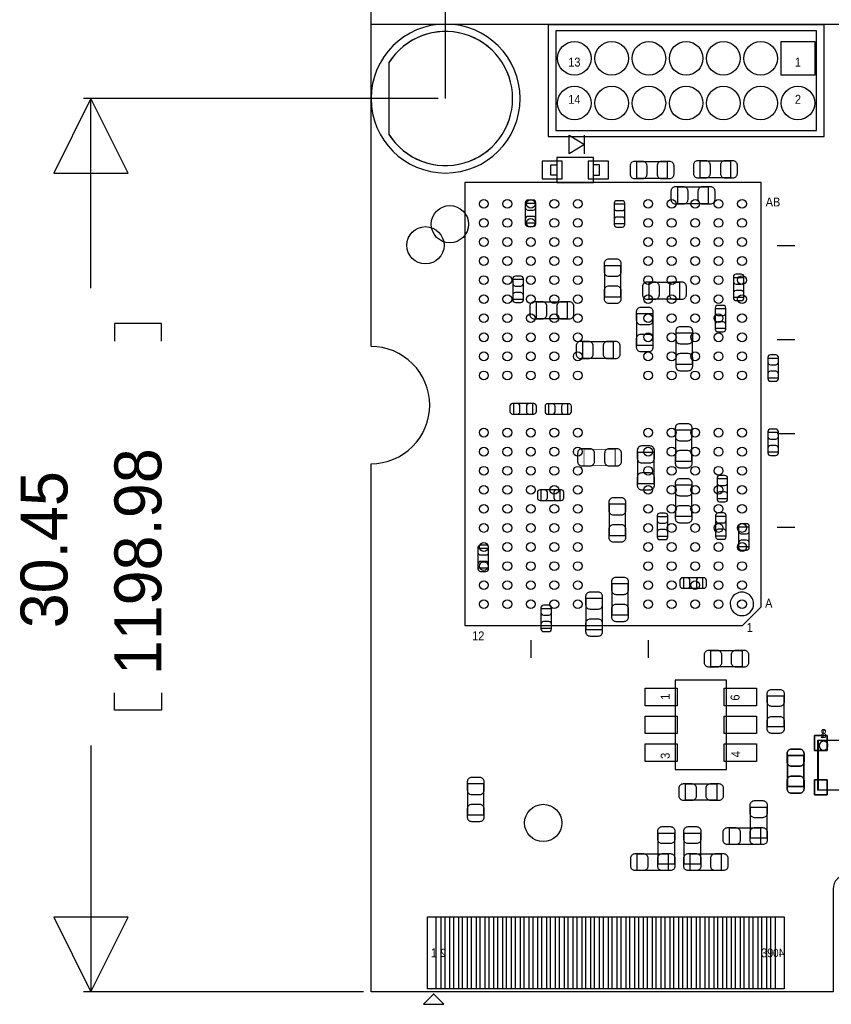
# Model space of a CAD drawing. Extents: x -4.8 to 86.5, y 33.6 to 84.1.
# Tile 1 of 11: x -4.8 to 22.9, y 33.6 to 67.1. Entities that reach past the tile are written whole.
import ezdxf
from ezdxf.enums import TextEntityAlignment as Align

# ---------------------------------------------------------------- set-up
doc = ezdxf.new("R2010")
doc.units = 0
for name, color, linetype in [('BG_DIMENSION', 1, 'CONTINUOUS'), ('BG_OUTLINE', 3, 'CONTINUOUS'), ('PG_ASSEMBLY_BOTTOM', 253, 'CONTINUOUS'), ('PG_ASSEMBLY_TOP', 33, 'CONTINUOUS'), ('PIN_BOTTOM', 211, 'CONTINUOUS'), ('PIN_TOP', 173, 'CONTINUOUS')]:
    doc.layers.add(name, color=color, linetype=linetype)

msp = doc.modelspace()

# ---------------------------------------------------------------- linework, layer by layer
at = {"layer": 'BG_DIMENSION'}
for points in [[(7.199884, 66.987928), (7.199884, 81.9658)], [(9.739376, 64.447928), (9.739376, 72.44588)], [(-1.07696, 61.907928), (-2.34696, 64.447928), (-3.61696, 61.907928), (-1.07696, 61.907928)], [(9.485376, 64.447928), (-2.60096, 64.447928)], [(-2.34696, 57.97677), (-2.34696, 64.447928)], [(0.05334, 56.17972), (0.05334, 56.77662), (-1.54686, 56.77662), (-1.54686, 56.17972)], [(0.05334, 44.19092), (0.05334, 43.59402), (-1.54686, 43.59402), (-1.54686, 44.19092)], [(-2.34696, 42.39387), (-2.34696, 33.993836)], [(-3.61696, 36.533836), (-2.34696, 33.993836), (-1.07696, 36.533836), (-3.61696, 36.533836)], [(6.946392, 33.993836), (-2.60096, 33.993836)]]:
    msp.add_lwpolyline(points, dxfattribs=at)
at = {"layer": 'BG_OUTLINE'}
msp.add_lwpolyline([(74.799952, 55.992776, 0.414214), (72.800972, 53.993796, 0.414214), (74.799952, 51.994816), (74.799952, 33.993836), (23.949152, 33.993836), (23.949152, 37.493956, 0.414214), (23.451312, 37.994336, 0.414214), (22.950932, 37.493956), (22.950932, 33.993836), (7.200392, 33.993836), (7.200392, 51.994816, 0.414214), (9.199372, 53.993796, 0.414214), (7.200392, 55.992776), (7.199884, 66.987928), (74.799952, 66.987928)], format="xyb", close=True, dxfattribs=at)
at = {"layer": 'PG_ASSEMBLY_BOTTOM'}
msp.add_lwpolyline([(12.279376, 64.447928, 1), (7.199376, 64.447928, 1)], format="xyb", close=True, dxfattribs=at)
for points in [[(14.48054, 62.55766), (14.48054, 62.87516), (13.94714, 62.55766), (13.94714, 63.19266), (14.48054, 62.87516), (14.48054, 63.19266)], [(13.535152, 61.834776), (13.331952, 61.834776), (13.331952, 62.185296), (13.535152, 62.185296)], [(13.535152, 61.584586), (14.784832, 61.584586), (14.784832, 62.435486), (13.535152, 62.435486), (13.535152, 61.584586)], [(14.784832, 61.834776), (14.988032, 61.834776), (14.988032, 62.185296), (14.784832, 62.185296)], [(16.246094, 62.289944), (16.246094, 61.730128), (17.30629, 61.730128), (17.30629, 62.289944), (16.246094, 62.289944)], [(19.46529, 61.755528), (19.46529, 62.315344), (18.405094, 62.315344), (18.405094, 61.755528), (19.46529, 61.755528)], [(17.643094, 61.426344), (17.643094, 60.866528), (18.70329, 60.866528), (18.70329, 61.426344), (17.643094, 61.426344)], [(12.455906, 60.20689), (12.816078, 60.20689), (12.816078, 60.866782), (12.455906, 60.866782), (12.455906, 60.20689)], [(15.48765, 60.185046), (15.847822, 60.185046), (15.847822, 60.844938), (15.48765, 60.844938), (15.48765, 60.185046)], [(15.716504, 58.74893), (15.156688, 58.74893), (15.156688, 57.688734), (15.716504, 57.688734), (15.716504, 58.74893)], [(12.03071, 57.612026), (12.390882, 57.612026), (12.390882, 58.271918), (12.03071, 58.271918), (12.03071, 57.612026)], [(17.72793, 57.614312), (17.72793, 58.174128), (16.667734, 58.174128), (16.667734, 57.614312), (17.72793, 57.614312)], [(19.54911, 57.678066), (19.909282, 57.678066), (19.909282, 58.337958), (19.54911, 58.337958), (19.54911, 57.678066)], [(13.89253, 56.946292), (13.89253, 57.506108), (12.832334, 57.506108), (12.832334, 56.946292), (13.89253, 56.946292)], [(16.80972, 57.104534), (16.249904, 57.104534), (16.249904, 56.044338), (16.80972, 56.044338), (16.80972, 57.104534)], [(19.290538, 57.275222), (18.930366, 57.275222), (18.930366, 56.61533), (19.290538, 56.61533), (19.290538, 57.275222)], [(18.15338, 56.449214), (17.593564, 56.449214), (17.593564, 55.389018), (18.15338, 55.389018), (18.15338, 56.449214)], [(15.468854, 55.591964), (15.468854, 56.15178), (14.408658, 56.15178), (14.408658, 55.591964), (15.468854, 55.591964)], [(20.72259, 54.929786), (21.082762, 54.929786), (21.082762, 55.589678), (20.72259, 55.589678), (20.72259, 54.929786)], [(12.055602, 54.049168), (12.055602, 53.688996), (12.715494, 53.688996), (12.715494, 54.049168), (12.055602, 54.049168)], [(13.24991, 54.042818), (13.24991, 53.682646), (13.909802, 53.682646), (13.909802, 54.042818), (13.24991, 54.042818)], [(18.13814, 53.142134), (17.578324, 53.142134), (17.578324, 52.081938), (18.13814, 52.081938), (18.13814, 53.142134)], [(21.082762, 53.058568), (20.72259, 53.058568), (20.72259, 52.398676), (21.082762, 52.398676), (21.082762, 53.058568)], [(16.285464, 51.322478), (16.84528, 51.322478), (16.84528, 52.382674), (16.285464, 52.382674), (16.285464, 51.322478)], [(18.991326, 50.81651), (19.351498, 50.81651), (19.351498, 51.476402), (18.991326, 51.476402), (18.991326, 50.81651)], [(12.989306, 51.105562), (12.989306, 50.74539), (13.649198, 50.74539), (13.649198, 51.105562), (12.989306, 51.105562)], [(17.578324, 50.204878), (18.13814, 50.204878), (18.13814, 51.265074), (17.578324, 51.265074), (17.578324, 50.204878)], [(15.875, 50.614834), (15.315184, 50.614834), (15.315184, 49.554638), (15.875, 49.554638), (15.875, 50.614834)], [(17.313402, 50.189638), (16.95323, 50.189638), (16.95323, 49.529746), (17.313402, 49.529746), (17.313402, 50.189638)], [(19.302222, 50.199798), (18.94205, 50.199798), (18.94205, 49.539906), (19.302222, 49.539906), (19.302222, 50.199798)], [(19.72945, 49.171606), (20.089622, 49.171606), (20.089622, 49.831498), (19.72945, 49.831498), (19.72945, 49.171606)], [(11.204702, 49.105058), (10.84453, 49.105058), (10.84453, 48.445166), (11.204702, 48.445166), (11.204702, 49.105058)], [(17.84985, 48.109378), (17.84985, 47.749206), (18.509742, 47.749206), (18.509742, 48.109378), (17.84985, 48.109378)], [(15.963138, 47.902368), (15.403322, 47.902368), (15.403322, 46.842172), (15.963138, 46.842172), (15.963138, 47.902368)], [(15.083282, 47.401226), (14.523466, 47.401226), (14.523466, 46.34103), (15.083282, 46.34103), (15.083282, 47.401226)], [(13.349478, 47.054262), (12.989306, 47.054262), (12.989306, 46.39437), (13.349478, 46.39437), (13.349478, 47.054262)], [(21.388324, 40.987218), (21.94814, 40.987218), (21.94814, 42.047414), (21.388324, 42.047414), (21.388324, 40.987218)], [(10.489184, 40.022018), (11.049, 40.022018), (11.049, 41.082214), (10.489184, 41.082214), (10.489184, 40.022018)]]:
    msp.add_lwpolyline(points, dxfattribs=at)
at = {"layer": 'PG_ASSEMBLY_BOTTOM', "const_width": 0.024892}
msp.add_lwpolyline([(15.519654, 51.931824), (15.519654, 52.49164), (14.459458, 52.49164), (14.459458, 51.931824), (15.519654, 51.931824)], dxfattribs=at)
at = {"layer": 'PG_ASSEMBLY_BOTTOM'}
msp.add_lwpolyline([(22.428962, 42.571416), (26.330402, 42.571416), (26.330402, 40.869616), (22.428962, 40.869616)], close=True, dxfattribs=at)
msp.add_lwpolyline([(22.773386, 42.382694, 1.000127), (22.474428, 42.38244, 0.999873), (22.773386, 42.382694)], format="xyb", dxfattribs=at)
at = {"layer": 'PG_ASSEMBLY_TOP'}
for points in [[(13.24102, 66.95948), (13.24102, 63.14948), (22.63902, 63.14948), (22.63902, 66.95948)], [(26.348182, 42.571416), (26.348182, 40.869616), (22.446742, 40.869616), (22.446742, 42.571416)], [(8.992108, 33.566354), (9.682226, 33.566354), (9.34212, 33.90646), (9.332214, 33.90646)]]:
    msp.add_lwpolyline(points, close=True, dxfattribs=at)
for points in [[(22.38502, 66.75628), (13.49502, 66.75628), (13.49502, 63.35268), (22.38502, 63.35268), (22.38502, 66.75628)], [(20.495006, 61.582554), (10.39495, 61.582554), (10.39495, 46.482254), (19.860006, 46.482254), (20.495006, 47.117254), (20.495006, 61.582554)], [(21.044916, 59.432444), (21.644864, 59.432444)], [(21.044916, 56.232298), (21.644864, 56.232298)], [(21.044916, 53.032406), (21.644864, 53.032406)], [(21.044916, 49.832514), (21.644864, 49.832514)], [(12.644882, 45.982128), (12.644882, 45.38218)], [(16.644874, 45.982128), (16.644874, 45.38218)], [(18.786094, 45.067728), (18.786094, 45.627544), (19.84629, 45.627544), (19.84629, 45.067728), (18.786094, 45.067728)], [(17.562322, 44.619164), (17.562322, 41.569132), (19.312382, 41.569132), (19.312382, 44.619164), (17.562322, 44.619164)], [(21.2725, 43.024044), (20.712684, 43.024044), (20.712684, 44.08424), (21.2725, 44.08424), (21.2725, 43.024044)], [(21.94814, 40.987218), (21.388324, 40.987218), (21.388324, 42.047414), (21.94814, 42.047414), (21.94814, 40.987218)], [(17.922494, 40.521128), (17.922494, 41.080944), (18.98269, 41.080944), (18.98269, 40.521128), (17.922494, 40.521128)], [(20.6883, 39.229538), (20.128484, 39.229538), (20.128484, 40.289734), (20.6883, 40.289734), (20.6883, 39.229538)], [(17.541494, 38.343332), (16.981678, 38.343332), (16.981678, 39.403528), (17.541494, 39.403528), (17.541494, 38.343332)], [(18.4277, 38.343332), (17.867884, 38.343332), (17.867884, 39.403528), (18.4277, 39.403528), (18.4277, 38.343332)], [(20.478496, 39.57955), (20.478496, 39.019734), (19.4183, 39.019734), (19.4183, 39.57955), (20.478496, 39.57955)], [(17.33169, 38.693344), (17.33169, 38.133528), (16.271494, 38.133528), (16.271494, 38.693344), (17.33169, 38.693344)], [(18.077688, 38.133528), (18.077688, 38.693344), (19.137884, 38.693344), (19.137884, 38.133528), (18.077688, 38.133528)], [(22.29993, 33.993836), (7.200392, 33.993836)]]:
    msp.add_lwpolyline(points, dxfattribs=at)
msp.add_lwpolyline([(20.23999, 47.2186, 1.000158), (19.43989, 47.218346, 0.999842), (20.23999, 47.2186)], format="xyb", dxfattribs=at)
at = {"layer": 'PIN_BOTTOM'}
for points in [[(12.025376, 64.447928, 0.753461), (7.801102, 65.659762), (7.801102, 63.236094, 0.753461)], [(16.176244, 61.719968), (16.456152, 61.719968, 0.414846), (16.606266, 61.870082), (16.606266, 62.14999, 0.414846), (16.456152, 62.300104), (16.176244, 62.300104, 0.414846), (16.02613, 62.14999), (16.02613, 61.870082, 0.414846)], [(17.37614, 62.300104), (17.096232, 62.300104, 0.414846), (16.946118, 62.14999), (16.946118, 61.870082, 0.414846), (17.096232, 61.719968), (17.37614, 61.719968, 0.414846), (17.526254, 61.870082), (17.526254, 62.14999, 0.414846)], [(18.335244, 61.745368), (18.615152, 61.745368, 0.414846), (18.765266, 61.895482), (18.765266, 62.17539, 0.414846), (18.615152, 62.325504), (18.335244, 62.325504, 0.414846), (18.18513, 62.17539), (18.18513, 61.895482, 0.414846)], [(19.53514, 62.325504), (19.255232, 62.325504, 0.414846), (19.105118, 62.17539), (19.105118, 61.895482, 0.414846), (19.255232, 61.745368), (19.53514, 61.745368, 0.414846), (19.685254, 61.895482), (19.685254, 62.17539, 0.414846)], [(17.573244, 60.856368), (17.853152, 60.856368, 0.414846), (18.003266, 61.006482), (18.003266, 61.28639, 0.414846), (17.853152, 61.436504), (17.573244, 61.436504, 0.414846), (17.42313, 61.28639), (17.42313, 61.006482, 0.414846)], [(18.77314, 61.436504), (18.493232, 61.436504, 0.414846), (18.343118, 61.28639), (18.343118, 61.006482, 0.414846), (18.493232, 60.856368), (18.77314, 60.856368, 0.414846), (18.923254, 61.006482), (18.923254, 61.28639, 0.414846)], [(12.455906, 60.896754), (12.455906, 60.736734, 0.413587), (12.546076, 60.646818), (12.725908, 60.646818, 0.413587), (12.816078, 60.736734), (12.816078, 60.896754, 0.413587), (12.725908, 60.98667), (12.546076, 60.98667, 0.413587)], [(15.48765, 60.87491), (15.48765, 60.71489, 0.413587), (15.57782, 60.624974), (15.757652, 60.624974, 0.413587), (15.847822, 60.71489), (15.847822, 60.87491, 0.413587), (15.757652, 60.964826), (15.57782, 60.964826, 0.413587)], [(12.816078, 60.176918), (12.816078, 60.336938, 0.413587), (12.725908, 60.426854), (12.546076, 60.426854, 0.413587), (12.455906, 60.336938), (12.455906, 60.176918, 0.413587), (12.546076, 60.087002), (12.725908, 60.087002, 0.413587)], [(15.847822, 60.155074), (15.847822, 60.315094, 0.413587), (15.757652, 60.40501), (15.57782, 60.40501, 0.413587), (15.48765, 60.315094), (15.48765, 60.155074, 0.413587), (15.57782, 60.065158), (15.757652, 60.065158, 0.413587)], [(15.146528, 58.81878), (15.146528, 58.538872, 0.414846), (15.296642, 58.388758), (15.57655, 58.388758, 0.414846), (15.726664, 58.538872), (15.726664, 58.81878, 0.414846), (15.57655, 58.968894), (15.296642, 58.968894, 0.414846)], [(19.54911, 58.36793), (19.54911, 58.20791, 0.413587), (19.63928, 58.117994), (19.819112, 58.117994, 0.413587), (19.909282, 58.20791), (19.909282, 58.36793, 0.413587), (19.819112, 58.457846), (19.63928, 58.457846, 0.413587)], [(12.03071, 58.30189), (12.03071, 58.14187, 0.413587), (12.12088, 58.051954), (12.300712, 58.051954, 0.413587), (12.390882, 58.14187), (12.390882, 58.30189, 0.413587), (12.300712, 58.391806), (12.12088, 58.391806, 0.413587)], [(16.597884, 57.604152), (16.877792, 57.604152, 0.414846), (17.027906, 57.754266), (17.027906, 58.034174, 0.414846), (16.877792, 58.184288), (16.597884, 58.184288, 0.414846), (16.44777, 58.034174), (16.44777, 57.754266, 0.414846)], [(17.79778, 58.184288), (17.517872, 58.184288, 0.414846), (17.367758, 58.034174), (17.367758, 57.754266, 0.414846), (17.517872, 57.604152), (17.79778, 57.604152, 0.414846), (17.947894, 57.754266), (17.947894, 58.034174, 0.414846)], [(12.390882, 57.582054), (12.390882, 57.742074, 0.413587), (12.300712, 57.83199), (12.12088, 57.83199, 0.413587), (12.03071, 57.742074), (12.03071, 57.582054, 0.413587), (12.12088, 57.492138), (12.300712, 57.492138, 0.413587)], [(15.726664, 57.618884), (15.726664, 57.898792, 0.414846), (15.57655, 58.048906), (15.296642, 58.048906, 0.414846), (15.146528, 57.898792), (15.146528, 57.618884, 0.414846), (15.296642, 57.46877), (15.57655, 57.46877, 0.414846)], [(19.909282, 57.648094), (19.909282, 57.808114, 0.413587), (19.819112, 57.89803), (19.63928, 57.89803, 0.413587), (19.54911, 57.808114), (19.54911, 57.648094, 0.413587), (19.63928, 57.558178), (19.819112, 57.558178, 0.413587)], [(12.762484, 56.936132), (13.042392, 56.936132, 0.414846), (13.192506, 57.086246), (13.192506, 57.366154, 0.414846), (13.042392, 57.516268), (12.762484, 57.516268, 0.414846), (12.61237, 57.366154), (12.61237, 57.086246, 0.414846)], [(13.96238, 57.516268), (13.682472, 57.516268, 0.414846), (13.532358, 57.366154), (13.532358, 57.086246, 0.414846), (13.682472, 56.936132), (13.96238, 56.936132, 0.414846), (14.112494, 57.086246), (14.112494, 57.366154, 0.414846)], [(16.239744, 57.174384), (16.239744, 56.894476, 0.414846), (16.389858, 56.744362), (16.669766, 56.744362, 0.414846), (16.81988, 56.894476), (16.81988, 57.174384, 0.414846), (16.669766, 57.324498), (16.389858, 57.324498, 0.414846)], [(18.930366, 57.305194), (18.930366, 57.145174, 0.413587), (19.020536, 57.055258), (19.200368, 57.055258, 0.413587), (19.290538, 57.145174), (19.290538, 57.305194, 0.413587), (19.200368, 57.39511), (19.020536, 57.39511, 0.413587)], [(19.290538, 56.585358), (19.290538, 56.745378, 0.413587), (19.200368, 56.835294), (19.020536, 56.835294, 0.413587), (18.930366, 56.745378), (18.930366, 56.585358, 0.413587), (19.020536, 56.495442), (19.200368, 56.495442, 0.413587)], [(16.81988, 55.974488), (16.81988, 56.254396, 0.414846), (16.669766, 56.40451), (16.389858, 56.40451, 0.414846), (16.239744, 56.254396), (16.239744, 55.974488, 0.414846), (16.389858, 55.824374), (16.669766, 55.824374, 0.414846)], [(17.583404, 56.519064), (17.583404, 56.239156, 0.414846), (17.733518, 56.089042), (18.013426, 56.089042, 0.414846), (18.16354, 56.239156), (18.16354, 56.519064, 0.414846), (18.013426, 56.669178), (17.733518, 56.669178, 0.414846)], [(14.338808, 55.581804), (14.618716, 55.581804, 0.414846), (14.76883, 55.731918), (14.76883, 56.011826, 0.414846), (14.618716, 56.16194), (14.338808, 56.16194, 0.414846), (14.188694, 56.011826), (14.188694, 55.731918, 0.414846)], [(15.538704, 56.16194), (15.258796, 56.16194, 0.414846), (15.108682, 56.011826), (15.108682, 55.731918, 0.414846), (15.258796, 55.581804), (15.538704, 55.581804, 0.414846), (15.688818, 55.731918), (15.688818, 56.011826, 0.414846)], [(18.16354, 55.319168), (18.16354, 55.599076, 0.414846), (18.013426, 55.74919), (17.733518, 55.74919, 0.414846), (17.583404, 55.599076), (17.583404, 55.319168, 0.414846), (17.733518, 55.169054), (18.013426, 55.169054, 0.414846)], [(20.72259, 55.61965), (20.72259, 55.45963, 0.413587), (20.81276, 55.369714), (20.992592, 55.369714, 0.413587), (21.082762, 55.45963), (21.082762, 55.61965, 0.413587), (20.992592, 55.709566), (20.81276, 55.709566, 0.413587)], [(21.082762, 54.899814), (21.082762, 55.059834, 0.413587), (20.992592, 55.14975), (20.81276, 55.14975, 0.413587), (20.72259, 55.059834), (20.72259, 54.899814, 0.413587), (20.81276, 54.809898), (20.992592, 54.809898, 0.413587)], [(12.02563, 53.688996), (12.18565, 53.688996, 0.413587), (12.275566, 53.779166), (12.275566, 53.958998, 0.413587), (12.18565, 54.049168), (12.02563, 54.049168, 0.413587), (11.935714, 53.958998), (11.935714, 53.779166, 0.413587)], [(12.745466, 54.049168), (12.585446, 54.049168, 0.413587), (12.49553, 53.958998), (12.49553, 53.779166, 0.413587), (12.585446, 53.688996), (12.745466, 53.688996, 0.413587), (12.835382, 53.779166), (12.835382, 53.958998, 0.413587)], [(13.219938, 53.682646), (13.379958, 53.682646, 0.413587), (13.469874, 53.772816), (13.469874, 53.952648, 0.413587), (13.379958, 54.042818), (13.219938, 54.042818, 0.413587), (13.130022, 53.952648), (13.130022, 53.772816, 0.413587)], [(13.939774, 54.042818), (13.779754, 54.042818, 0.413587), (13.689838, 53.952648), (13.689838, 53.772816, 0.413587), (13.779754, 53.682646), (13.939774, 53.682646, 0.413587), (14.02969, 53.772816), (14.02969, 53.952648, 0.413587)], [(17.568164, 53.211984), (17.568164, 52.932076, 0.414846), (17.718278, 52.781962), (17.998186, 52.781962, 0.414846), (18.1483, 52.932076), (18.1483, 53.211984, 0.414846), (17.998186, 53.362098), (17.718278, 53.362098, 0.414846)], [(20.72259, 53.08854), (20.72259, 52.92852, 0.413587), (20.81276, 52.838604), (20.992592, 52.838604, 0.413587), (21.082762, 52.92852), (21.082762, 53.08854, 0.413587), (20.992592, 53.178456), (20.81276, 53.178456, 0.413587)], [(14.389608, 51.921664), (14.669516, 51.921664, 0.414846), (14.81963, 52.071778), (14.81963, 52.351686, 0.414846), (14.669516, 52.5018), (14.389608, 52.5018, 0.414846), (14.239494, 52.351686), (14.239494, 52.071778, 0.414846)], [(15.589504, 52.5018), (15.309596, 52.5018, 0.414846), (15.159482, 52.351686), (15.159482, 52.071778, 0.414846), (15.309596, 51.921664), (15.589504, 51.921664, 0.414846), (15.739618, 52.071778), (15.739618, 52.351686, 0.414846)], [(16.275304, 52.452524), (16.275304, 52.172616, 0.414846), (16.425418, 52.022502), (16.705326, 52.022502, 0.414846), (16.85544, 52.172616), (16.85544, 52.452524, 0.414846), (16.705326, 52.602638), (16.425418, 52.602638, 0.414846)], [(18.1483, 52.012088), (18.1483, 52.291996, 0.414846), (17.998186, 52.44211), (17.718278, 52.44211, 0.414846), (17.568164, 52.291996), (17.568164, 52.012088, 0.414846), (17.718278, 51.861974), (17.998186, 51.861974, 0.414846)], [(21.082762, 52.368704), (21.082762, 52.528724, 0.413587), (20.992592, 52.61864), (20.81276, 52.61864, 0.413587), (20.72259, 52.528724), (20.72259, 52.368704, 0.413587), (20.81276, 52.278788), (20.992592, 52.278788, 0.413587)], [(16.85544, 51.252628), (16.85544, 51.532536, 0.414846), (16.705326, 51.68265), (16.425418, 51.68265, 0.414846), (16.275304, 51.532536), (16.275304, 51.252628, 0.414846), (16.425418, 51.102514), (16.705326, 51.102514, 0.414846)], [(17.568164, 51.334924), (17.568164, 51.055016, 0.414846), (17.718278, 50.904902), (17.998186, 50.904902, 0.414846), (18.1483, 51.055016), (18.1483, 51.334924, 0.414846), (17.998186, 51.485038), (17.718278, 51.485038, 0.414846)], [(18.991326, 51.506374), (18.991326, 51.346354, 0.413587), (19.081496, 51.256438), (19.261328, 51.256438, 0.413587), (19.351498, 51.346354), (19.351498, 51.506374, 0.413587), (19.261328, 51.59629), (19.081496, 51.59629, 0.413587)], [(12.959334, 50.74539), (13.119354, 50.74539, 0.413587), (13.20927, 50.83556), (13.20927, 51.015392, 0.413587), (13.119354, 51.105562), (12.959334, 51.105562, 0.413587), (12.869418, 51.015392), (12.869418, 50.83556, 0.413587)], [(13.67917, 51.105562), (13.51915, 51.105562, 0.413587), (13.429234, 51.015392), (13.429234, 50.83556, 0.413587), (13.51915, 50.74539), (13.67917, 50.74539, 0.413587), (13.769086, 50.83556), (13.769086, 51.015392, 0.413587)], [(19.351498, 50.786538), (19.351498, 50.946558, 0.413587), (19.261328, 51.036474), (19.081496, 51.036474, 0.413587), (18.991326, 50.946558), (18.991326, 50.786538, 0.413587), (19.081496, 50.696622), (19.261328, 50.696622, 0.413587)], [(15.305024, 50.684684), (15.305024, 50.404776, 0.414846), (15.455138, 50.254662), (15.735046, 50.254662, 0.414846), (15.88516, 50.404776), (15.88516, 50.684684, 0.414846), (15.735046, 50.834798), (15.455138, 50.834798, 0.414846)], [(18.1483, 50.135028), (18.1483, 50.414936, 0.414846), (17.998186, 50.56505), (17.718278, 50.56505, 0.414846), (17.568164, 50.414936), (17.568164, 50.135028, 0.414846), (17.718278, 49.984914), (17.998186, 49.984914, 0.414846)], [(16.95323, 50.21961), (16.95323, 50.05959, 0.413587), (17.0434, 49.969674), (17.223232, 49.969674, 0.413587), (17.313402, 50.05959), (17.313402, 50.21961, 0.413587), (17.223232, 50.309526), (17.0434, 50.309526, 0.413587)], [(18.94205, 50.22977), (18.94205, 50.06975, 0.413587), (19.03222, 49.979834), (19.212052, 49.979834, 0.413587), (19.302222, 50.06975), (19.302222, 50.22977, 0.413587), (19.212052, 50.319686), (19.03222, 50.319686, 0.413587)], [(15.88516, 49.484788), (15.88516, 49.764696, 0.414846), (15.735046, 49.91481), (15.455138, 49.91481, 0.414846), (15.305024, 49.764696), (15.305024, 49.484788, 0.414846), (15.455138, 49.334674), (15.735046, 49.334674, 0.414846)], [(17.313402, 49.499774), (17.313402, 49.659794, 0.413587), (17.223232, 49.74971), (17.0434, 49.74971, 0.413587), (16.95323, 49.659794), (16.95323, 49.499774, 0.413587), (17.0434, 49.409858), (17.223232, 49.409858, 0.413587)], [(19.302222, 49.509934), (19.302222, 49.669954, 0.413587), (19.212052, 49.75987), (19.03222, 49.75987, 0.413587), (18.94205, 49.669954), (18.94205, 49.509934, 0.413587), (19.03222, 49.420018), (19.212052, 49.420018, 0.413587)], [(19.72945, 49.86147), (19.72945, 49.70145, 0.413587), (19.81962, 49.611534), (19.999452, 49.611534, 0.413587), (20.089622, 49.70145), (20.089622, 49.86147, 0.413587), (19.999452, 49.951386), (19.81962, 49.951386, 0.413587)], [(20.089622, 49.141634), (20.089622, 49.301654, 0.413587), (19.999452, 49.39157), (19.81962, 49.39157, 0.413587), (19.72945, 49.301654), (19.72945, 49.141634, 0.413587), (19.81962, 49.051718), (19.999452, 49.051718, 0.413587)], [(10.84453, 49.13503), (10.84453, 48.97501, 0.413587), (10.9347, 48.885094), (11.114532, 48.885094, 0.413587), (11.204702, 48.97501), (11.204702, 49.13503, 0.413587), (11.114532, 49.224946), (10.9347, 49.224946, 0.413587)], [(11.204702, 48.415194), (11.204702, 48.575214, 0.413587), (11.114532, 48.66513), (10.9347, 48.66513, 0.413587), (10.84453, 48.575214), (10.84453, 48.415194, 0.413587), (10.9347, 48.325278), (11.114532, 48.325278, 0.413587)], [(15.393162, 47.972218), (15.393162, 47.69231, 0.414846), (15.543276, 47.542196), (15.823184, 47.542196, 0.414846), (15.973298, 47.69231), (15.973298, 47.972218, 0.414846), (15.823184, 48.122332), (15.543276, 48.122332, 0.414846)], [(17.819878, 47.749206), (17.979898, 47.749206, 0.413587), (18.069814, 47.839376), (18.069814, 48.019208, 0.413587), (17.979898, 48.109378), (17.819878, 48.109378, 0.413587), (17.729962, 48.019208), (17.729962, 47.839376, 0.413587)], [(18.539714, 48.109378), (18.379694, 48.109378, 0.413587), (18.289778, 48.019208), (18.289778, 47.839376, 0.413587), (18.379694, 47.749206), (18.539714, 47.749206, 0.413587), (18.62963, 47.839376), (18.62963, 48.019208, 0.413587)], [(14.513306, 47.471076), (14.513306, 47.191168, 0.414846), (14.66342, 47.041054), (14.943328, 47.041054, 0.414846), (15.093442, 47.191168), (15.093442, 47.471076, 0.414846), (14.943328, 47.62119), (14.66342, 47.62119, 0.414846)], [(12.989306, 47.084234), (12.989306, 46.924214, 0.413587), (13.079476, 46.834298), (13.259308, 46.834298, 0.413587), (13.349478, 46.924214), (13.349478, 47.084234, 0.413587), (13.259308, 47.17415), (13.079476, 47.17415, 0.413587)], [(15.973298, 46.772322), (15.973298, 47.05223, 0.414846), (15.823184, 47.202344), (15.543276, 47.202344, 0.414846), (15.393162, 47.05223), (15.393162, 46.772322, 0.414846), (15.543276, 46.622208), (15.823184, 46.622208, 0.414846)], [(15.093442, 46.27118), (15.093442, 46.551088, 0.414846), (14.943328, 46.701202), (14.66342, 46.701202, 0.414846), (14.513306, 46.551088), (14.513306, 46.27118, 0.414846), (14.66342, 46.121066), (14.943328, 46.121066, 0.414846)], [(13.349478, 46.364398), (13.349478, 46.524418, 0.413587), (13.259308, 46.614334), (13.079476, 46.614334, 0.413587), (12.989306, 46.524418), (12.989306, 46.364398, 0.413587), (13.079476, 46.274482), (13.259308, 46.274482, 0.413587)], [(21.378164, 42.117264), (21.378164, 41.837356, 0.414846), (21.528278, 41.687242), (21.808186, 41.687242, 0.414846), (21.9583, 41.837356), (21.9583, 42.117264, 0.414846), (21.808186, 42.267378), (21.528278, 42.267378, 0.414846)], [(10.479024, 41.152064), (10.479024, 40.872156, 0.414846), (10.629138, 40.722042), (10.909046, 40.722042, 0.414846), (11.05916, 40.872156), (11.05916, 41.152064, 0.414846), (10.909046, 41.302178), (10.629138, 41.302178, 0.414846)], [(21.9583, 40.917368), (21.9583, 41.197276, 0.414846), (21.808186, 41.34739), (21.528278, 41.34739, 0.414846), (21.378164, 41.197276), (21.378164, 40.917368, 0.414846), (21.528278, 40.767254), (21.808186, 40.767254, 0.414846)], [(11.05916, 39.952168), (11.05916, 40.232076, 0.414846), (10.909046, 40.38219), (10.629138, 40.38219, 0.414846), (10.479024, 40.232076), (10.479024, 39.952168, 0.414846), (10.629138, 39.802054), (10.909046, 39.802054, 0.414846)]]:
    msp.add_lwpolyline(points, format="xyb", close=True, dxfattribs=at)
for points in [[(21.17852, 65.24498), (21.17852, 66.38798), (22.32152, 66.38798), (22.32152, 65.24498)], [(13.029692, 62.314836), (13.029692, 61.705236), (13.715492, 61.705236), (13.715492, 62.314836)], [(14.604492, 62.31509), (14.604492, 61.70549), (15.290292, 61.70549), (15.290292, 62.31509)], [(22.751542, 42.220896), (22.751542, 42.728896), (22.319742, 42.728896), (22.319742, 42.220896)], [(22.319742, 41.220136), (22.319742, 40.712136), (22.751542, 40.712136), (22.751542, 41.220136)], [(9.421368, 34.093912), (9.421368, 36.543742), (9.878568, 36.543742), (9.878568, 34.093912)], [(10.021316, 34.093912), (10.021316, 36.543742), (10.478516, 36.543742), (10.478516, 34.093912)], [(10.621264, 34.093912), (10.621264, 36.543742), (11.078464, 36.543742), (11.078464, 34.093912)], [(11.221212, 34.093912), (11.221212, 36.543742), (11.678412, 36.543742), (11.678412, 34.093912)], [(11.82116, 34.093912), (11.82116, 36.543742), (12.27836, 36.543742), (12.27836, 34.093912)], [(12.421362, 34.093912), (12.421362, 36.543742), (12.878562, 36.543742), (12.878562, 34.093912)], [(13.02131, 34.093912), (13.02131, 36.543742), (13.47851, 36.543742), (13.47851, 34.093912)], [(13.621258, 34.093912), (13.621258, 36.543742), (14.078458, 36.543742), (14.078458, 34.093912)], [(14.221206, 34.093912), (14.221206, 36.543742), (14.678406, 36.543742), (14.678406, 34.093912)], [(14.821408, 34.093912), (14.821408, 36.543742), (15.278608, 36.543742), (15.278608, 34.093912)], [(15.421356, 34.093912), (15.421356, 36.543742), (15.878556, 36.543742), (15.878556, 34.093912)], [(16.021304, 34.093912), (16.021304, 36.543742), (16.478504, 36.543742), (16.478504, 34.093912)], [(16.621252, 34.093912), (16.621252, 36.543742), (17.078452, 36.543742), (17.078452, 34.093912)], [(17.2212, 34.093912), (17.2212, 36.543742), (17.6784, 36.543742), (17.6784, 34.093912)], [(17.821402, 34.093912), (17.821402, 36.543742), (18.278602, 36.543742), (18.278602, 34.093912)], [(18.42135, 34.093912), (18.42135, 36.543742), (18.87855, 36.543742), (18.87855, 34.093912)], [(19.021298, 34.093912), (19.021298, 36.543742), (19.478498, 36.543742), (19.478498, 34.093912)], [(19.621246, 34.093912), (19.621246, 36.543742), (20.078446, 36.543742), (20.078446, 34.093912)], [(20.221194, 34.093912), (20.221194, 36.543742), (20.678394, 36.543742), (20.678394, 34.093912)], [(20.821396, 34.093912), (20.821396, 36.543742), (21.278596, 36.543742), (21.278596, 34.093912)]]:
    msp.add_lwpolyline(points, close=True, dxfattribs=at)
for centre, radius in [((14.13002, 65.81648), 0.5715), ((15.40002, 65.81648), 0.5715), ((16.67002, 65.81648), 0.5715), ((17.94002, 65.81648), 0.5715), ((19.21002, 65.81648), 0.5715), ((20.48002, 65.81648), 0.5715), ((14.13002, 64.29248), 0.5715), ((15.40002, 64.29248), 0.5715), ((16.67002, 64.29248), 0.5715), ((17.94002, 64.29248), 0.5715), ((19.21002, 64.29248), 0.5715), ((20.48002, 64.29248), 0.5715), ((21.75002, 64.29248), 0.5715), ((9.885172, 60.163456), 0.635), ((13.067792, 39.749476), 0.635)]:
    msp.add_circle(centre, radius, dxfattribs=at)
at = {"layer": 'PIN_TOP'}
for points in [[(12.025376, 64.447928, 0.750288), (7.810754, 65.67551), (7.810754, 63.220346, 0.750288)], [(18.716244, 45.637704), (18.996152, 45.637704, -0.414846), (19.146266, 45.48759), (19.146266, 45.207682, -0.414846), (18.996152, 45.057568), (18.716244, 45.057568, -0.414846), (18.56613, 45.207682), (18.56613, 45.48759, -0.414846)], [(19.91614, 45.057568), (19.636232, 45.057568, -0.414846), (19.486118, 45.207682), (19.486118, 45.48759, -0.414846), (19.636232, 45.637704), (19.91614, 45.637704, -0.414846), (20.066254, 45.48759), (20.066254, 45.207682, -0.414846)], [(21.28266, 44.15409), (21.28266, 43.874182, -0.414846), (21.132546, 43.724068), (20.852638, 43.724068, -0.414846), (20.702524, 43.874182), (20.702524, 44.15409, -0.414846), (20.852638, 44.304204), (21.132546, 44.304204, -0.414846)], [(20.702524, 42.954194), (20.702524, 43.234102, -0.414846), (20.852638, 43.384216), (21.132546, 43.384216, -0.414846), (21.28266, 43.234102), (21.28266, 42.954194, -0.414846), (21.132546, 42.80408), (20.852638, 42.80408, -0.414846)], [(21.9583, 42.117264), (21.9583, 41.837356, -0.414846), (21.808186, 41.687242), (21.528278, 41.687242, -0.414846), (21.378164, 41.837356), (21.378164, 42.117264, -0.414846), (21.528278, 42.267378), (21.808186, 42.267378, -0.414846)], [(21.378164, 40.917368), (21.378164, 41.197276, -0.414846), (21.528278, 41.34739), (21.808186, 41.34739, -0.414846), (21.9583, 41.197276), (21.9583, 40.917368, -0.414846), (21.808186, 40.767254), (21.528278, 40.767254, -0.414846)], [(17.852644, 41.091104), (18.132552, 41.091104, -0.414846), (18.282666, 40.94099), (18.282666, 40.661082, -0.414846), (18.132552, 40.510968), (17.852644, 40.510968, -0.414846), (17.70253, 40.661082), (17.70253, 40.94099, -0.414846)], [(19.05254, 40.510968), (18.772632, 40.510968, -0.414846), (18.622518, 40.661082), (18.622518, 40.94099, -0.414846), (18.772632, 41.091104), (19.05254, 41.091104, -0.414846), (19.202654, 40.94099), (19.202654, 40.661082, -0.414846)], [(20.69846, 40.359584), (20.69846, 40.079676, -0.414846), (20.548346, 39.929562), (20.268438, 39.929562, -0.414846), (20.118324, 40.079676), (20.118324, 40.359584, -0.414846), (20.268438, 40.509698), (20.548346, 40.509698, -0.414846)], [(17.551654, 39.473378), (17.551654, 39.19347, -0.414846), (17.40154, 39.043356), (17.121632, 39.043356, -0.414846), (16.971518, 39.19347), (16.971518, 39.473378, -0.414846), (17.121632, 39.623492), (17.40154, 39.623492, -0.414846)], [(18.43786, 39.473378), (18.43786, 39.19347, -0.414846), (18.287746, 39.043356), (18.007838, 39.043356, -0.414846), (17.857724, 39.19347), (17.857724, 39.473378, -0.414846), (18.007838, 39.623492), (18.287746, 39.623492, -0.414846)], [(19.34845, 39.58971), (19.628358, 39.58971, -0.414846), (19.778472, 39.439596), (19.778472, 39.159688, -0.414846), (19.628358, 39.009574), (19.34845, 39.009574, -0.414846), (19.198336, 39.159688), (19.198336, 39.439596, -0.414846)], [(20.118324, 39.159688), (20.118324, 39.439596, -0.414846), (20.268438, 39.58971), (20.548346, 39.58971, -0.414846), (20.69846, 39.439596), (20.69846, 39.159688, -0.414846), (20.548346, 39.009574), (20.268438, 39.009574, -0.414846)], [(20.548346, 39.009574), (20.268438, 39.009574, -0.414846), (20.118324, 39.159688), (20.118324, 39.439596, -0.414846), (20.268438, 39.58971), (20.548346, 39.58971, -0.414846), (20.69846, 39.439596), (20.69846, 39.159688, -0.414846)], [(16.201644, 38.703504), (16.481552, 38.703504, -0.414846), (16.631666, 38.55339), (16.631666, 38.273482, -0.414846), (16.481552, 38.123368), (16.201644, 38.123368, -0.414846), (16.05153, 38.273482), (16.05153, 38.55339, -0.414846)], [(16.971518, 38.273482), (16.971518, 38.55339, -0.414846), (17.121632, 38.703504), (17.40154, 38.703504, -0.414846), (17.551654, 38.55339), (17.551654, 38.273482, -0.414846), (17.40154, 38.123368), (17.121632, 38.123368, -0.414846)], [(17.40154, 38.123368), (17.121632, 38.123368, -0.414846), (16.971518, 38.273482), (16.971518, 38.55339, -0.414846), (17.121632, 38.703504), (17.40154, 38.703504, -0.414846), (17.551654, 38.55339), (17.551654, 38.273482, -0.414846)], [(17.857724, 38.273482), (17.857724, 38.55339, -0.414846), (18.007838, 38.703504), (18.287746, 38.703504, -0.414846), (18.43786, 38.55339), (18.43786, 38.273482, -0.414846), (18.287746, 38.123368), (18.007838, 38.123368, -0.414846)], [(18.007838, 38.703504), (18.287746, 38.703504, -0.414846), (18.43786, 38.55339), (18.43786, 38.273482, -0.414846), (18.287746, 38.123368), (18.007838, 38.123368, -0.414846), (17.857724, 38.273482), (17.857724, 38.55339, -0.414846)], [(19.207734, 38.123368), (18.927826, 38.123368, -0.414846), (18.777712, 38.273482), (18.777712, 38.55339, -0.414846), (18.927826, 38.703504), (19.207734, 38.703504, -0.414846), (19.357848, 38.55339), (19.357848, 38.273482, -0.414846)]]:
    msp.add_lwpolyline(points, format="xyb", close=True, dxfattribs=at)
for points in [[(21.17852, 65.24498), (21.17852, 66.38798), (22.32152, 66.38798), (22.32152, 65.24498)], [(16.537305, 44.344082), (17.637379, 44.344082), (17.637379, 43.744134), (16.537305, 43.744134)], [(19.237325, 44.344082), (20.337399, 44.344082), (20.337399, 43.744134), (19.237325, 43.744134)], [(16.537305, 43.394122), (17.637379, 43.394122), (17.637379, 42.794174), (16.537305, 42.794174)], [(19.237325, 43.394122), (20.337399, 43.394122), (20.337399, 42.794174), (19.237325, 42.794174)], [(22.319742, 42.220896), (22.319742, 42.728896), (22.751542, 42.728896), (22.751542, 42.220896)], [(16.537305, 42.444162), (17.637379, 42.444162), (17.637379, 41.844214), (16.537305, 41.844214)], [(19.237325, 42.444162), (20.337399, 42.444162), (20.337399, 41.844214), (19.237325, 41.844214)], [(22.751542, 41.220136), (22.751542, 40.712136), (22.319742, 40.712136), (22.319742, 41.220136)], [(9.121394, 34.093912), (9.121394, 36.543742), (9.578594, 36.543742), (9.578594, 34.093912)], [(9.721342, 34.093912), (9.721342, 36.543742), (10.178542, 36.543742), (10.178542, 34.093912)], [(10.32129, 34.093912), (10.32129, 36.543742), (10.77849, 36.543742), (10.77849, 34.093912)], [(10.921238, 34.093912), (10.921238, 36.543742), (11.378438, 36.543742), (11.378438, 34.093912)], [(11.521186, 34.093912), (11.521186, 36.543742), (11.978386, 36.543742), (11.978386, 34.093912)], [(12.121388, 34.093912), (12.121388, 36.543742), (12.578588, 36.543742), (12.578588, 34.093912)], [(12.721336, 34.093912), (12.721336, 36.543742), (13.178536, 36.543742), (13.178536, 34.093912)], [(13.321284, 34.093912), (13.321284, 36.543742), (13.778484, 36.543742), (13.778484, 34.093912)], [(13.921232, 34.093912), (13.921232, 36.543742), (14.378432, 36.543742), (14.378432, 34.093912)], [(14.52118, 34.093912), (14.52118, 36.543742), (14.97838, 36.543742), (14.97838, 34.093912)], [(15.121382, 34.093912), (15.121382, 36.543742), (15.578582, 36.543742), (15.578582, 34.093912)], [(15.72133, 34.093912), (15.72133, 36.543742), (16.17853, 36.543742), (16.17853, 34.093912)], [(16.321278, 34.093912), (16.321278, 36.543742), (16.778478, 36.543742), (16.778478, 34.093912)], [(16.921226, 34.093912), (16.921226, 36.543742), (17.378426, 36.543742), (17.378426, 34.093912)], [(17.521174, 34.093912), (17.521174, 36.543742), (17.978374, 36.543742), (17.978374, 34.093912)], [(18.121376, 34.093912), (18.121376, 36.543742), (18.578576, 36.543742), (18.578576, 34.093912)], [(18.721324, 34.093912), (18.721324, 36.543742), (19.178524, 36.543742), (19.178524, 34.093912)], [(19.321272, 34.093912), (19.321272, 36.543742), (19.778472, 36.543742), (19.778472, 34.093912)], [(19.92122, 34.093912), (19.92122, 36.543742), (20.37842, 36.543742), (20.37842, 34.093912)], [(20.521168, 34.093912), (20.521168, 36.543742), (20.978368, 36.543742), (20.978368, 34.093912)]]:
    msp.add_lwpolyline(points, close=True, dxfattribs=at)
for centre, radius in [((14.13002, 65.81648), 0.5715), ((15.40002, 65.81648), 0.5715), ((16.67002, 65.81648), 0.5715), ((17.94002, 65.81648), 0.5715), ((19.21002, 65.81648), 0.5715), ((20.48002, 65.81648), 0.5715), ((14.13002, 64.29248), 0.5715), ((15.40002, 64.29248), 0.5715), ((16.67002, 64.29248), 0.5715), ((17.94002, 64.29248), 0.5715), ((19.21002, 64.29248), 0.5715), ((20.48002, 64.29248), 0.5715), ((21.75002, 64.29248), 0.5715), ((11.044936, 60.857384), 0.149987), ((11.845036, 60.857384), 0.149987), ((12.644882, 60.857384), 0.149987), ((13.444982, 60.857384), 0.149987), ((14.245082, 60.857384), 0.149987), ((16.644874, 60.857384), 0.149987), ((17.444974, 60.857384), 0.149987), ((18.245074, 60.857384), 0.149987), ((19.04492, 60.857384), 0.149987), ((19.84502, 60.857384), 0.149987), ((11.044936, 60.207398), 0.149987), ((11.845036, 60.207398), 0.149987), ((12.644882, 60.207398), 0.149987), ((13.444982, 60.207398), 0.149987), ((14.245082, 60.207398), 0.149987), ((16.644874, 60.207398), 0.149987), ((17.444974, 60.207398), 0.149987), ((18.245074, 60.207398), 0.149987), ((19.04492, 60.207398), 0.149987), ((19.84502, 60.207398), 0.149987), ((9.054592, 59.444636), 0.635), ((11.044936, 59.557412), 0.149987), ((11.845036, 59.557412), 0.149987), ((12.644882, 59.557412), 0.149987), ((13.444982, 59.557412), 0.149987), ((14.245082, 59.557412), 0.149987), ((16.644874, 59.557412), 0.149987), ((17.444974, 59.557412), 0.149987), ((18.245074, 59.557412), 0.149987), ((19.04492, 59.557412), 0.149987), ((19.84502, 59.557412), 0.149987), ((11.044936, 58.907426), 0.149987), ((11.845036, 58.907426), 0.149987), ((12.644882, 58.907426), 0.149987), ((13.444982, 58.907426), 0.149987), ((14.245082, 58.907426), 0.149987), ((16.644874, 58.907426), 0.149987), ((17.444974, 58.907426), 0.149987), ((18.245074, 58.907426), 0.149987), ((19.04492, 58.907426), 0.149987), ((19.84502, 58.907426), 0.149987), ((11.044936, 58.25744), 0.149987), ((11.845036, 58.25744), 0.149987), ((12.644882, 58.25744), 0.149987), ((13.444982, 58.25744), 0.149987), ((14.245082, 58.25744), 0.149987), ((16.644874, 58.25744), 0.149987), ((17.444974, 58.25744), 0.149987), ((18.245074, 58.25744), 0.149987), ((19.04492, 58.25744), 0.149987), ((19.84502, 58.25744), 0.149987), ((11.044936, 57.607454), 0.149987), ((11.845036, 57.607454), 0.149987), ((12.644882, 57.607454), 0.149987), ((13.444982, 57.607454), 0.149987), ((14.245082, 57.607454), 0.149987), ((16.644874, 57.607454), 0.149987), ((17.444974, 57.607454), 0.149987), ((18.245074, 57.607454), 0.149987), ((19.04492, 57.607454), 0.149987), ((19.84502, 57.607454), 0.149987), ((11.044936, 56.957468), 0.149987), ((11.845036, 56.957468), 0.149987), ((12.644882, 56.957468), 0.149987), ((13.444982, 56.957468), 0.149987), ((14.245082, 56.957468), 0.149987), ((16.644874, 56.957468), 0.149987), ((17.444974, 56.957468), 0.149987), ((18.245074, 56.957468), 0.149987), ((19.04492, 56.957468), 0.149987), ((19.84502, 56.957468), 0.149987), ((11.044936, 56.307482), 0.149987), ((11.845036, 56.307482), 0.149987), ((12.644882, 56.307482), 0.149987), ((13.444982, 56.307482), 0.149987), ((14.245082, 56.307482), 0.149987), ((16.644874, 56.307482), 0.149987), ((17.444974, 56.307482), 0.149987), ((18.245074, 56.307482), 0.149987), ((19.04492, 56.307482), 0.149987), ((19.84502, 56.307482), 0.149987), ((11.044936, 55.657496), 0.149987), ((11.845036, 55.657496), 0.149987), ((12.644882, 55.657496), 0.149987), ((13.444982, 55.657496), 0.149987), ((14.245082, 55.657496), 0.149987), ((16.644874, 55.657496), 0.149987), ((17.444974, 55.657496), 0.149987), ((18.245074, 55.657496), 0.149987), ((19.04492, 55.657496), 0.149987), ((19.84502, 55.657496), 0.149987), ((11.044936, 55.00751), 0.149987), ((11.845036, 55.00751), 0.149987), ((12.644882, 55.00751), 0.149987), ((13.444982, 55.00751), 0.149987), ((14.245082, 55.00751), 0.149987), ((16.644874, 55.00751), 0.149987), ((17.444974, 55.00751), 0.149987), ((18.245074, 55.00751), 0.149987), ((19.04492, 55.00751), 0.149987), ((19.84502, 55.00751), 0.149987), ((11.044936, 53.057298), 0.149987), ((11.845036, 53.057298), 0.149987), ((12.644882, 53.057298), 0.149987), ((13.444982, 53.057298), 0.149987), ((14.245082, 53.057298), 0.149987), ((16.644874, 53.057298), 0.149987), ((17.444974, 53.057298), 0.149987), ((18.245074, 53.057298), 0.149987), ((19.04492, 53.057298), 0.149987), ((19.84502, 53.057298), 0.149987), ((11.044936, 52.407312), 0.149987), ((11.845036, 52.407312), 0.149987), ((12.644882, 52.407312), 0.149987), ((13.444982, 52.407312), 0.149987), ((14.245082, 52.407312), 0.149987), ((16.644874, 52.407312), 0.149987), ((17.444974, 52.407312), 0.149987), ((18.245074, 52.407312), 0.149987), ((19.04492, 52.407312), 0.149987), ((19.84502, 52.407312), 0.149987), ((11.044936, 51.757326), 0.149987), ((11.845036, 51.757326), 0.149987), ((12.644882, 51.757326), 0.149987), ((13.444982, 51.757326), 0.149987), ((14.245082, 51.757326), 0.149987), ((16.644874, 51.757326), 0.149987), ((17.444974, 51.757326), 0.149987), ((18.245074, 51.757326), 0.149987), ((19.04492, 51.757326), 0.149987), ((19.84502, 51.757326), 0.149987), ((11.044936, 51.10734), 0.149987), ((11.845036, 51.10734), 0.149987), ((12.644882, 51.10734), 0.149987), ((13.444982, 51.10734), 0.149987), ((14.245082, 51.10734), 0.149987), ((16.644874, 51.10734), 0.149987), ((17.444974, 51.10734), 0.149987), ((18.245074, 51.10734), 0.149987), ((19.04492, 51.10734), 0.149987), ((19.84502, 51.10734), 0.149987), ((11.044936, 50.457354), 0.149987), ((11.845036, 50.457354), 0.149987), ((12.644882, 50.457354), 0.149987), ((13.444982, 50.457354), 0.149987), ((14.245082, 50.457354), 0.149987), ((16.644874, 50.457354), 0.149987), ((17.444974, 50.457354), 0.149987), ((18.245074, 50.457354), 0.149987), ((19.04492, 50.457354), 0.149987), ((19.84502, 50.457354), 0.149987), ((11.044936, 49.807368), 0.149987), ((11.845036, 49.807368), 0.149987), ((12.644882, 49.807368), 0.149987), ((13.444982, 49.807368), 0.149987), ((14.245082, 49.807368), 0.149987), ((16.644874, 49.807368), 0.149987), ((17.444974, 49.807368), 0.149987), ((18.245074, 49.807368), 0.149987), ((19.04492, 49.807368), 0.149987), ((19.84502, 49.807368), 0.149987), ((11.044936, 49.157382), 0.149987), ((11.845036, 49.157382), 0.149987), ((12.644882, 49.157382), 0.149987), ((13.444982, 49.157382), 0.149987), ((14.245082, 49.157382), 0.149987), ((16.644874, 49.157382), 0.149987), ((17.444974, 49.157382), 0.149987), ((18.245074, 49.157382), 0.149987), ((19.04492, 49.157382), 0.149987), ((19.84502, 49.157382), 0.149987), ((11.044936, 48.507396), 0.149987), ((11.845036, 48.507396), 0.149987), ((12.644882, 48.507396), 0.149987), ((13.444982, 48.507396), 0.149987), ((14.245082, 48.507396), 0.149987), ((16.644874, 48.507396), 0.149987), ((17.444974, 48.507396), 0.149987), ((18.245074, 48.507396), 0.149987), ((19.04492, 48.507396), 0.149987), ((19.84502, 48.507396), 0.149987), ((11.044936, 47.85741), 0.149987), ((11.845036, 47.85741), 0.149987), ((12.644882, 47.85741), 0.149987), ((13.444982, 47.85741), 0.149987), ((14.245082, 47.85741), 0.149987), ((16.644874, 47.85741), 0.149987), ((17.444974, 47.85741), 0.149987), ((18.245074, 47.85741), 0.149987), ((19.04492, 47.85741), 0.149987), ((19.84502, 47.85741), 0.149987), ((11.044936, 47.207424), 0.149987), ((11.845036, 47.207424), 0.149987), ((12.644882, 47.207424), 0.149987), ((13.444982, 47.207424), 0.149987), ((14.245082, 47.207424), 0.149987), ((16.644874, 47.207424), 0.149987), ((17.444974, 47.207424), 0.149987), ((18.245074, 47.207424), 0.149987), ((19.04492, 47.207424), 0.149987), ((19.84502, 47.207424), 0.149987)]:
    msp.add_circle(centre, radius, dxfattribs=at)

# ---------------------------------------------------------------- texts
at = {"layer": 'BG_DIMENSION'}
for s, p in [('1198.98', (0.05334, 44.78782)), ('30.45', (-3.14706, 46.38802))]:
    msp.add_text(s, height=1.6002, rotation=90, dxfattribs=at).set_placement(p)
at = {"layer": 'PG_ASSEMBLY_BOTTOM', "text_generation_flag": 2}
for s, height, width, p in [('1', 0.3048, 0.916667, (22.7203, 42.6466)), ('2', 0.2794, 0.909091, (9.751568, 35.179254)), ('40', 0.2794, 0.909091, (21.278596, 35.179254))]:
    msp.add_text(s, height=height, dxfattribs=dict(at, width=width)).set_placement(p)
at = {"layer": 'PG_ASSEMBLY_TOP', "width": 0.916667}
for s, p in [('13', (14.13002, 65.53708)), ('1', (21.75002, 65.53708)), ('14', (14.13002, 64.26708)), ('2', (21.75002, 64.26708))]:
    msp.add_text(s, height=0.3048, dxfattribs=at).set_placement(p, align=Align.CENTER)
for s, p in [('AB', (20.6502, 60.76696)), ('A', (20.62988, 47.08906)), ('1', (20.0025, 46.26356)), ('12', (10.64514, 45.97654)), ('8', (22.52218, 42.6466)), ('1', (9.235694, 35.166554)), ('39', (20.495768, 35.166554))]:
    msp.add_text(s, height=0.3048, dxfattribs=at).set_placement(p)
for s, p in [('1', (17.37868, 43.95216)), ('6', (19.75866, 43.92168)), ('3', (17.37868, 41.9354)), ('4', (19.78152, 41.98874))]:
    msp.add_text(s, height=0.3048, rotation=90, dxfattribs=at).set_placement(p)

doc.saveas('drawing.dxf')
